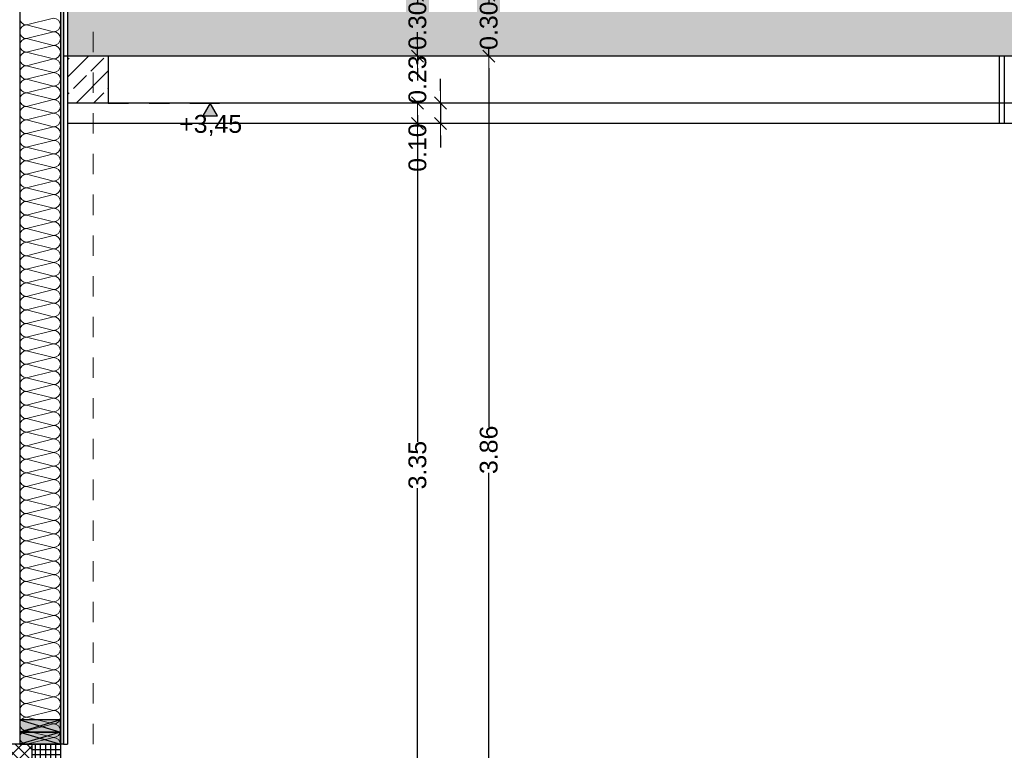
# Model space of a CAD drawing. Header units: metres. Extents: x -27.8 to 39.4, y -22.2 to 2.8.
# Tile 19 of 80: x -0.4 to 4.5, y -9.9 to -6.3. Entities that reach past the tile are written whole.
import ezdxf

# ---------------------------------------------------------------- set-up
doc = ezdxf.new("R2010")
doc.units = ezdxf.units.M
doc.header["$LTSCALE"] = 0.4
doc.header["$MEASUREMENT"] = 0
doc.linetypes.add('Raster', pattern=[0.2, 0.1, -0.05, 0, -0.05])
doc.linetypes.add('Strichlinie eng', pattern=[0.115, 0.075, -0.04])
doc.layers.get('0').update_dxf_attribs({"color": 8, "lineweight": 9})
doc.layers.get('Defpoints').update_dxf_attribs({"color": 8, "lineweight": 9})
for name, color, linetype in [('Neubau__ GHIW - Perimeterdämmung', 8, 'Continuous'), ('Neubau__ GHIW - Sockel', 8, 'Continuous'), ('Neubau_A-Außenwände', 8, 'Continuous'), ('Neubau_A-Decken', 8, 'Continuous'), ('Neubau_A-STB Wände', 8, 'Continuous'), ('Neubau_A-TB Wände', 8, 'Continuous'), ('Neubau_A-Unterzug', 30, 'Continuous'), ('Neubau_B-abgehängte Decke', 8, 'Continuous'), ('Neubau_R-Konstruktionsraster gross', 33, 'Continuous'), ('Neubau_S-Ausbesserung 2D_3D', 8, 'Continuous'), ('Neubau_T-Bemaßung', 8, 'Continuous')]:
    doc.layers.add(name, color=color, linetype=linetype)
doc.styles.add('ERSTELLTER_STIL_2', font='arial.ttf')
doc.dimstyles.new('ERSTELLTER_STIL__1', dxfattribs={"dimtxt": 0.0875, "dimasz": 0.059375, "dimexe": 0.18, "dimexo": 0.0625, "dimgap": 0, "dimtad": 1, "dimzin": 0, "dimdsep": 46, "dimtxsty": 'ERSTELLTER_STIL_2', "dimblk": 'ARROWHEAD_6', "dimblk1": 'ARROWHEAD_6', "dimblk2": 'ARROWHEAD_6', "dimcen": 0.09, "dimclrd": 7, "dimclre": 7, "dimclrt": 7, "dimazin": 0, "dimtfac": 1, "dimtdec": 4, "dimtmove": 0, "dimatfit": 3, "dimfxl": 1, "dimtolj": 1, "dimtzin": 0, "dimarcsym": 0})
pattern_1 = [(45, (388.31789, -10.175), (-0.084852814, 0.084852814), []), (45, (388.27546, -10.13257), (-0.084852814, 0.084852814), [0.09, -0.03])]

# ---------------------------------------------------------------- blocks, each defined once
blk = doc.blocks.new('*X355', base_point=(4591.5834, -0.0469))
at = {"layer": 'Neubau_A-Außenwände', "color": 8, "linetype": 'Continuous', "lineweight": 9}
for p, q in [((4203.0722, 2.7531), (4202.9388, 2.7198)), ((4203.0722, 2.6865), (4202.9388, 2.7198)), ((4203.0722, 2.6865), (4202.9388, 2.6531)), ((4203.0722, 2.6198), (4202.9388, 2.6531)), ((4203.0722, 2.6198), (4202.9388, 2.5865)), ((4203.0722, 2.5531), (4202.9388, 2.5865)), ((4203.0722, 2.5531), (4202.9388, 2.5198)), ((4203.0722, 2.4865), (4202.9388, 2.5198)), ((4203.0722, 2.4865), (4202.9388, 2.4531)), ((4203.0722, 2.4198), (4202.9388, 2.4531)), ((4203.0722, 2.4198), (4202.9388, 2.3865)), ((4203.0722, 2.3531), (4202.9388, 2.3865)), ((4203.0722, 2.3531), (4202.9388, 2.3198)), ((4203.0722, 2.2865), (4202.9388, 2.3198)), ((4203.0722, 2.2865), (4202.9388, 2.2531)), ((4203.0722, 2.2198), (4202.9388, 2.2531)), ((4203.0722, 2.2198), (4202.9388, 2.1865)), ((4203.0722, 2.1531), (4202.9388, 2.1865)), ((4203.0722, 2.1531), (4202.9388, 2.1198)), ((4203.0722, 2.0865), (4202.9388, 2.1198)), ((4203.0722, 2.0865), (4202.9388, 2.0531)), ((4203.0722, 2.0198), (4202.9388, 2.0531)), ((4203.0722, 2.0198), (4202.9388, 1.9865)), ((4203.0722, 1.9531), (4202.9388, 1.9865)), ((4203.0722, 1.9531), (4202.9388, 1.9198)), ((4203.0722, 1.8865), (4202.9388, 1.9198)), ((4203.0722, 1.8865), (4202.9388, 1.8531)), ((4203.0722, 1.8198), (4202.9388, 1.8531)), ((4203.0722, 1.8198), (4202.9388, 1.7865)), ((4203.0722, 1.7531), (4202.9388, 1.7865)), ((4203.0722, 1.7531), (4202.9388, 1.7198)), ((4203.0722, 1.6865), (4202.9388, 1.7198)), ((4203.0722, 1.6865), (4202.9388, 1.6531)), ((4203.0722, 1.6198), (4202.9388, 1.6531)), ((4203.0722, 1.6198), (4202.9388, 1.5865)), ((4203.0722, 1.5531), (4202.9388, 1.5865)), ((4203.0722, 1.5531), (4202.9388, 1.5198)), ((4203.0722, 1.4865), (4202.9388, 1.5198)), ((4203.0722, 1.4865), (4202.9388, 1.4531)), ((4203.0722, 1.4198), (4202.9388, 1.4531)), ((4203.0722, 1.4198), (4202.9388, 1.3865)), ((4203.0722, 1.3531), (4202.9388, 1.3865)), ((4203.0722, 1.3531), (4202.9388, 1.3198)), ((4203.0722, 1.2865), (4202.9388, 1.3198)), ((4203.0722, 1.2865), (4202.9388, 1.2531)), ((4203.0722, 1.2198), (4202.9388, 1.2531)), ((4203.0722, 1.2198), (4202.9388, 1.1865)), ((4203.0722, 1.1531), (4202.9388, 1.1865)), ((4203.0722, 1.1531), (4202.9388, 1.1198)), ((4203.0722, 1.0865), (4202.9388, 1.1198)), ((4203.0722, 1.0865), (4202.9388, 1.0531)), ((4203.0722, 1.0198), (4202.9388, 1.0531)), ((4203.0722, 1.0198), (4202.9388, 0.9865)), ((4203.0722, 0.9531), (4202.9388, 0.9865)), ((4203.0722, 0.9531), (4202.9388, 0.9198)), ((4203.0722, 0.8865), (4202.9388, 0.9198)), ((4203.0722, 0.8865), (4202.9388, 0.8531)), ((4203.0722, 0.8198), (4202.9388, 0.8531)), ((4203.0722, 0.8198), (4202.9388, 0.7865)), ((4203.0722, 0.7531), (4202.9388, 0.7865)), ((4203.0722, 0.7531), (4202.9388, 0.7198)), ((4203.0722, 0.6865), (4202.9388, 0.7198)), ((4203.0722, 0.6865), (4202.9388, 0.6531)), ((4203.0722, 0.6198), (4202.9388, 0.6531)), ((4203.0722, 0.6198), (4202.9388, 0.5865)), ((4203.0722, 0.5531), (4202.9388, 0.5865)), ((4203.0722, 0.5531), (4202.9388, 0.5198)), ((4203.0722, 0.4865), (4202.9388, 0.5198)), ((4203.0722, 0.4865), (4202.9388, 0.4531)), ((4203.0722, 0.4198), (4202.9388, 0.4531)), ((4203.0722, 0.4198), (4202.9388, 0.3865)), ((4203.0722, 0.3531), (4202.9388, 0.3865)), ((4203.0722, 0.3531), (4202.9388, 0.3198)), ((4203.0722, 0.2865), (4202.9388, 0.3198)), ((4203.0722, 0.2865), (4202.9388, 0.2531))]:
    blk.add_line(p, q, dxfattribs=at)
for centre, start, end in [((4202.9388, 2.7531), 180, 270), ((4202.9388, 2.6865), 90, 180), ((4203.0722, 2.7198), 0, 90), ((4203.0722, 2.7198), 270, 0), ((4202.9388, 2.6865), 180, 270), ((4203.0722, 2.6531), 0, 90), ((4202.9388, 2.6198), 90, 180), ((4202.9388, 2.6198), 180, 270), ((4203.0722, 2.6531), 270, 0), ((4203.0722, 2.5865), 0, 90), ((4202.9388, 2.5531), 90, 180), ((4203.0722, 2.5865), 270, 0), ((4202.9388, 2.5531), 180, 270), ((4202.9388, 2.4865), 90, 180), ((4203.0722, 2.5198), 0, 90), ((4203.0722, 2.5198), 270, 0), ((4202.9388, 2.4865), 180, 270), ((4203.0722, 2.4531), 0, 90), ((4202.9388, 2.4198), 90, 180), ((4202.9388, 2.4198), 180, 270), ((4203.0722, 2.4531), 270, 0), ((4203.0722, 2.3865), 0, 90), ((4202.9388, 2.3531), 90, 180), ((4203.0722, 2.3865), 270, 0), ((4202.9388, 2.3531), 180, 270), ((4203.0722, 2.3198), 0, 90), ((4202.9388, 2.2865), 90, 180), ((4202.9388, 2.2865), 180, 270), ((4203.0722, 2.3198), 270, 0), ((4203.0722, 2.2531), 0, 90), ((4202.9388, 2.2198), 90, 180), ((4203.0722, 2.2531), 270, 0), ((4202.9388, 2.2198), 180, 270), ((4202.9388, 2.1531), 90, 180), ((4203.0722, 2.1865), 0, 90), ((4203.0722, 2.1865), 270, 0), ((4202.9388, 2.1531), 180, 270), ((4203.0722, 2.1198), 0, 90), ((4202.9388, 2.0865), 90, 180), ((4202.9388, 2.0865), 180, 270), ((4203.0722, 2.1198), 270, 0), ((4203.0722, 2.0531), 0, 90), ((4202.9388, 2.0198), 90, 180), ((4203.0722, 2.0531), 270, 0), ((4202.9388, 2.0198), 180, 270), ((4202.9388, 1.9531), 90, 180), ((4203.0722, 1.9865), 0, 90), ((4203.0722, 1.9865), 270, 0), ((4202.9388, 1.9531), 180, 270), ((4203.0722, 1.9198), 0, 90), ((4202.9388, 1.8865), 90, 180), ((4202.9388, 1.8865), 180, 270), ((4203.0722, 1.9198), 270, 0), ((4203.0722, 1.8531), 0, 90), ((4202.9388, 1.8198), 90, 180), ((4203.0722, 1.8531), 270, 0), ((4202.9388, 1.8198), 180, 270), ((4203.0722, 1.7865), 0, 90), ((4202.9388, 1.7531), 90, 180), ((4202.9388, 1.7531), 180, 270), ((4203.0722, 1.7865), 270, 0), ((4203.0722, 1.7198), 0, 90), ((4202.9388, 1.6865), 90, 180), ((4203.0722, 1.7198), 270, 0), ((4202.9388, 1.6865), 180, 270), ((4202.9388, 1.6198), 90, 180), ((4203.0722, 1.6531), 0, 90), ((4203.0722, 1.6531), 270, 0), ((4202.9388, 1.6198), 180, 270), ((4203.0722, 1.5865), 0, 90), ((4202.9388, 1.5531), 90, 180), ((4202.9388, 1.5531), 180, 270), ((4203.0722, 1.5865), 270, 0), ((4203.0722, 1.5198), 0, 90), ((4202.9388, 1.4865), 90, 180), ((4203.0722, 1.5198), 270, 0), ((4202.9388, 1.4865), 180, 270), ((4202.9388, 1.4198), 90, 180), ((4203.0722, 1.4531), 0, 90), ((4203.0722, 1.4531), 270, 0), ((4202.9388, 1.4198), 180, 270), ((4203.0722, 1.3865), 0, 90), ((4202.9388, 1.3531), 90, 180), ((4203.0722, 1.3865), 270, 0), ((4202.9388, 1.3531), 180, 270), ((4202.9388, 1.2865), 90, 180), ((4203.0722, 1.3198), 0, 90), ((4203.0722, 1.3198), 270, 0), ((4202.9388, 1.2865), 180, 270), ((4203.0722, 1.2531), 0, 90), ((4202.9388, 1.2198), 90, 180), ((4202.9388, 1.2198), 180, 270), ((4203.0722, 1.2531), 270, 0), ((4203.0722, 1.1865), 0, 90), ((4202.9388, 1.1531), 90, 180), ((4203.0722, 1.1865), 270, 0), ((4202.9388, 1.1531), 180, 270), ((4202.9388, 1.0865), 90, 180), ((4203.0722, 1.1198), 0, 90), ((4203.0722, 1.1198), 270, 0), ((4202.9388, 1.0865), 180, 270), ((4203.0722, 1.0531), 0, 90), ((4202.9388, 1.0198), 90, 180), ((4202.9388, 1.0198), 180, 270), ((4203.0722, 1.0531), 270, 0), ((4203.0722, 0.9865), 0, 90), ((4202.9388, 0.9531), 90, 180), ((4203.0722, 0.9865), 270, 0), ((4202.9388, 0.9531), 180, 270), ((4202.9388, 0.8865), 90, 180), ((4203.0722, 0.9198), 0, 90), ((4203.0722, 0.9198), 270, 0), ((4202.9388, 0.8865), 180, 270), ((4203.0722, 0.8531), 0, 90), ((4202.9388, 0.8198), 90, 180), ((4203.0722, 0.8531), 270, 0), ((4202.9388, 0.8198), 180, 270), ((4202.9388, 0.7531), 90, 180), ((4203.0722, 0.7865), 0, 90), ((4203.0722, 0.7865), 270, 0), ((4202.9388, 0.7531), 180, 270), ((4203.0722, 0.7198), 0, 90), ((4202.9388, 0.6865), 90, 180), ((4202.9388, 0.6865), 180, 270), ((4203.0722, 0.7198), 270, 0), ((4203.0722, 0.6531), 0, 90), ((4202.9388, 0.6198), 90, 180), ((4203.0722, 0.6531), 270, 0), ((4202.9388, 0.6198), 180, 270), ((4202.9388, 0.5531), 90, 180), ((4203.0722, 0.5865), 0, 90), ((4203.0722, 0.5865), 270, 0), ((4202.9388, 0.5531), 180, 270), ((4203.0722, 0.5198), 0, 90), ((4202.9388, 0.4865), 90, 180), ((4202.9388, 0.4865), 180, 270), ((4203.0722, 0.5198), 270, 0), ((4203.0722, 0.4531), 0, 90), ((4202.9388, 0.4198), 90, 180), ((4203.0722, 0.4531), 270, 0), ((4202.9388, 0.4198), 180, 270), ((4203.0722, 0.3865), 0, 90), ((4202.9388, 0.3531), 90, 180), ((4202.9388, 0.3531), 180, 270), ((4203.0722, 0.3865), 270, 0), ((4203.0722, 0.3198), 0, 90), ((4202.9388, 0.2865), 90, 180), ((4203.0722, 0.3198), 270, 0), ((4202.9388, 0.2865), 180, 270), ((4203.0722, 0.2531), 0.0542, 90)]:
    blk.add_arc(centre, 0.0333, start, end, dxfattribs=at)
blk = doc.blocks.new('*X362', base_point=(4591.5834, -0.0469))
at = {"layer": 'Neubau_A-Außenwände', "color": 8, "linetype": 'Continuous', "lineweight": 9}
for p, q in [((4203.0722, 3.8198), (4202.9388, 3.7865)), ((4203.0722, 3.7531), (4202.9388, 3.7865)), ((4203.0722, 3.7531), (4202.9388, 3.7198)), ((4203.0722, 3.6865), (4202.9388, 3.7198)), ((4203.0722, 3.6865), (4202.9388, 3.6531)), ((4203.0722, 3.6198), (4202.9388, 3.6531)), ((4203.0722, 3.6198), (4202.9388, 3.5865)), ((4203.0722, 3.5531), (4202.9388, 3.5865)), ((4203.0722, 3.5531), (4202.9388, 3.5198)), ((4203.0722, 3.4865), (4202.9388, 3.5198)), ((4203.0722, 3.4865), (4202.9388, 3.4531)), ((4203.0722, 3.4198), (4202.9388, 3.4531)), ((4203.0722, 3.4198), (4202.9388, 3.3865)), ((4203.0722, 3.3531), (4202.9388, 3.3865)), ((4203.0722, 3.3531), (4202.9388, 3.3198)), ((4203.0722, 3.2865), (4202.9388, 3.3198)), ((4203.0722, 3.2865), (4202.9388, 3.2531)), ((4203.0722, 3.2198), (4202.9388, 3.2531)), ((4203.0722, 3.2198), (4202.9388, 3.1865)), ((4203.0722, 3.1531), (4202.9388, 3.1865)), ((4203.0722, 3.1531), (4202.9388, 3.1198)), ((4203.0722, 3.0865), (4202.9388, 3.1198)), ((4203.0722, 3.0865), (4202.9388, 3.0531)), ((4203.0722, 3.0198), (4202.9388, 3.0531)), ((4203.0722, 3.0198), (4202.9388, 2.9865)), ((4203.0722, 2.9531), (4202.9388, 2.9865)), ((4203.0722, 2.9531), (4202.9388, 2.9198)), ((4203.0722, 2.8865), (4202.9388, 2.9198)), ((4203.0722, 2.8865), (4202.9388, 2.8531)), ((4203.0722, 2.8198), (4202.9388, 2.8531)), ((4203.0722, 2.8198), (4202.9388, 2.7865)), ((4203.0722, 2.7531), (4202.9388, 2.7865))]:
    blk.add_line(p, q, dxfattribs=at)
for centre, start, end in [((4202.9388, 3.8198), 180, 270), ((4203.0722, 3.7865), 0, 90), ((4202.9388, 3.7531), 90, 180), ((4203.0722, 3.7865), 270, 0), ((4202.9388, 3.7531), 180, 270), ((4203.0722, 3.7198), 0, 90), ((4202.9388, 3.6865), 90, 180), ((4202.9388, 3.6865), 180, 270), ((4203.0722, 3.7198), 270, 0), ((4203.0722, 3.6531), 0, 90), ((4202.9388, 3.6198), 90, 180), ((4203.0722, 3.6531), 270, 0), ((4202.9388, 3.6198), 180, 270), ((4202.9388, 3.5531), 90, 180), ((4203.0722, 3.5865), 0, 90), ((4203.0722, 3.5865), 270, 0), ((4202.9388, 3.5531), 180, 270), ((4203.0722, 3.5198), 0, 90), ((4202.9388, 3.4865), 90, 180), ((4202.9388, 3.4865), 180, 270), ((4203.0722, 3.5198), 270, 0), ((4203.0722, 3.4531), 0, 90), ((4202.9388, 3.4198), 90, 180), ((4203.0722, 3.4531), 270, 0), ((4202.9388, 3.4198), 180, 270), ((4202.9388, 3.3531), 90, 180), ((4203.0722, 3.3865), 0, 90), ((4203.0722, 3.3865), 270, 0), ((4202.9388, 3.3531), 180, 270), ((4203.0722, 3.3198), 0, 90), ((4202.9388, 3.2865), 90, 180), ((4203.0722, 3.3198), 270, 0), ((4202.9388, 3.2865), 180, 270), ((4202.9388, 3.2198), 90, 180), ((4203.0722, 3.2531), 0, 90), ((4203.0722, 3.2531), 270, 0), ((4202.9388, 3.2198), 180, 270), ((4203.0722, 3.1865), 0, 90), ((4202.9388, 3.1531), 90, 180), ((4202.9388, 3.1531), 180, 270), ((4203.0722, 3.1865), 270, 0), ((4203.0722, 3.1198), 0, 90), ((4202.9388, 3.0865), 90, 180), ((4203.0722, 3.1198), 270, 0), ((4202.9388, 3.0865), 180, 270), ((4202.9388, 3.0198), 90, 180), ((4203.0722, 3.0531), 0, 90), ((4203.0722, 3.0531), 270, 0), ((4202.9388, 3.0198), 180, 270), ((4203.0722, 2.9865), 0, 90), ((4202.9388, 2.9531), 90, 180), ((4202.9388, 2.9531), 180, 270), ((4203.0722, 2.9865), 270, 0), ((4203.0722, 2.9198), 0, 90), ((4202.9388, 2.8865), 90, 180), ((4203.0722, 2.9198), 270, 0), ((4202.9388, 2.8865), 180, 270), ((4202.9388, 2.8198), 90, 180), ((4203.0722, 2.8531), 0, 90), ((4203.0722, 2.8531), 270, 0), ((4202.9388, 2.8198), 180, 270), ((4203.0722, 2.7865), 0, 90), ((4202.9388, 2.7531), 90, 180), ((4203.0722, 2.7865), 270, 0)]:
    blk.add_arc(centre, 0.0333, start, end, dxfattribs=at)
blk = doc.blocks.new('ARROWHEAD_6')
at = {"color": 0, "linetype": 'Continuous', "lineweight": 0}
for p, q in [((0, 0), (-1, 0)), ((-0.5, -0.5), (0.5, 0.5))]:
    blk.add_line(p, q, dxfattribs=at)
blk = doc.blocks.new('*D398')
at = {"layer": 'Defpoints', "color": 0, "linetype": 'Continuous', "transparency": 16777216}
for p in [(11.5331, -6.495), (23.73, -6.495), (-0.3, -10.355)]:
    blk.add_point(p, dxfattribs=at)
at = {"layer": 'Neubau_T-Bemaßung', "linetype": 'Continuous', "lineweight": -2, "transparency": 16777216}
for p, q in [((23.6675, -6.495), (11.3531, -6.495)), ((11.5331, -6.5544), (11.5331, -8.3149)), ((11.5331, -10.2956), (11.5331, -8.5421)), ((-0.2375, -10.355), (11.7131, -10.355))]:
    blk.add_line(p, q, dxfattribs=at)
at = {"layer": 'Neubau_T-Bemaßung', "linetype": 'Continuous', "lineweight": -2, "transparency": 16777216, "xscale": 0.059375, "yscale": 0.059375, "zscale": 0.059375}
for p, rotation in [((11.5331, -6.495), 90), ((11.5331, -10.355), 270)]:
    blk.add_blockref('ARROWHEAD_6', p, dxfattribs=dict(at, rotation=rotation))
at = {"layer": 'Neubau_T-Bemaßung', "linetype": 'Continuous', "transparency": 16777216, "insert": (11.5331, -8.4285), "char_height": 0.0875, "attachment_point": 5, "rotation": 90, "style": 'ERSTELLTER_STIL_2'}
blk.add_mtext('\\A1;3.86', dxfattribs=at)
blk = doc.blocks.new('*D406')
at = {"layer": 'Defpoints', "color": 0, "linetype": 'Continuous', "transparency": 16777216}
for p in [(1.5934, -6.825), (7.9525, -6.825), (33.092, -10.175)]:
    blk.add_point(p, dxfattribs=at)
at = {"layer": 'Neubau_T-Bemaßung', "linetype": 'Continuous', "lineweight": -2, "transparency": 16777216}
for p, q in [((7.89, -6.825), (1.4134, -6.825)), ((1.5934, -6.8844), (1.5934, -8.3896)), ((1.5934, -10.1156), (1.5934, -8.6174)), ((33.0295, -10.175), (1.4134, -10.175))]:
    blk.add_line(p, q, dxfattribs=at)
at = {"layer": 'Neubau_T-Bemaßung', "linetype": 'Continuous', "lineweight": -2, "transparency": 16777216, "xscale": 0.059375, "yscale": 0.059375, "zscale": 0.059375}
for p, rotation in [((1.5934, -6.825), 90), ((1.5934, -10.175), 270)]:
    blk.add_blockref('ARROWHEAD_6', p, dxfattribs=dict(at, rotation=rotation))
at = {"layer": 'Neubau_T-Bemaßung', "linetype": 'Continuous', "transparency": 16777216, "insert": (1.5934, -8.5035), "char_height": 0.0875, "attachment_point": 5, "rotation": 90, "style": 'ERSTELLTER_STIL_2'}
blk.add_mtext('\\A1;3.35', dxfattribs=at)
blk = doc.blocks.new('*D407')
at = {"layer": 'Defpoints', "color": 0, "linetype": 'Continuous', "transparency": 16777216}
for p in [(1.7069, -6.725), (7.9525, -6.725), (7.9525, -6.825)]:
    blk.add_point(p, dxfattribs=at)
at = {"layer": 'Neubau_T-Bemaßung', "linetype": 'Continuous', "lineweight": -2, "transparency": 16777216}
for p, q in [((1.7069, -6.6656), (1.7069, -6.6063)), ((7.89, -6.725), (1.5269, -6.725)), ((1.7069, -6.725), (1.7069, -6.825)), ((7.89, -6.825), (1.5269, -6.825)), ((1.7069, -6.8844), (1.7069, -6.9438))]:
    blk.add_line(p, q, dxfattribs=at)
at = {"layer": 'Neubau_T-Bemaßung', "linetype": 'Continuous', "lineweight": -2, "transparency": 16777216, "xscale": 0.059375, "yscale": 0.059375, "zscale": 0.059375}
for p, rotation in [((1.7069, -6.725), 270), ((1.7069, -6.825), 90)]:
    blk.add_blockref('ARROWHEAD_6', p, dxfattribs=dict(at, rotation=rotation))
at = {"layer": 'Neubau_T-Bemaßung', "linetype": 'Continuous', "transparency": 16777216, "insert": (1.5934, -6.9438), "char_height": 0.0875, "attachment_point": 5, "rotation": 90, "style": 'ERSTELLTER_STIL_2'}
blk.add_mtext('\\A1;0.10', dxfattribs=at)
blk = doc.blocks.new('*D408')
at = {"layer": 'Defpoints', "color": 0, "linetype": 'Continuous', "transparency": 16777216}
for p in [(1.5934, -6.495), (23.73, -6.495), (7.9525, -6.725)]:
    blk.add_point(p, dxfattribs=at)
at = {"layer": 'Neubau_T-Bemaßung', "linetype": 'Continuous', "lineweight": -2, "transparency": 16777216}
for p, q in [((1.5934, -6.4356), (1.5934, -6.3763)), ((23.6675, -6.495), (1.4134, -6.495)), ((1.5934, -6.495), (1.5934, -6.4965)), ((7.89, -6.725), (1.4134, -6.725)), ((1.5934, -6.725), (1.5934, -6.7238)), ((1.5934, -6.7844), (1.5934, -6.8438))]:
    blk.add_line(p, q, dxfattribs=at)
at = {"layer": 'Neubau_T-Bemaßung', "linetype": 'Continuous', "lineweight": -2, "transparency": 16777216, "xscale": 0.059375, "yscale": 0.059375, "zscale": 0.059375}
for p, rotation in [((1.5934, -6.495), 270), ((1.5934, -6.725), 90)]:
    blk.add_blockref('ARROWHEAD_6', p, dxfattribs=dict(at, rotation=rotation))
at = {"layer": 'Neubau_T-Bemaßung', "linetype": 'Continuous', "transparency": 16777216, "insert": (1.5934, -6.6101), "char_height": 0.0875, "attachment_point": 5, "rotation": 90, "style": 'ERSTELLTER_STIL_2'}
blk.add_mtext('\\A1;0.23', dxfattribs=at)
blk = doc.blocks.new('*D409')
at = {"layer": 'Defpoints', "color": 0, "linetype": 'Continuous', "transparency": 16777216}
for p in [(1.5934, -6.195), (23.73, -6.195), (23.73, -6.495)]:
    blk.add_point(p, dxfattribs=at)
at = {"layer": 'Neubau_T-Bemaßung', "linetype": 'Continuous', "lineweight": -2, "transparency": 16777216}
for p, q in [((1.5934, -6.1356), (1.5934, -6.0763)), ((23.6675, -6.195), (1.4134, -6.195)), ((1.5934, -6.195), (1.5934, -6.2317)), ((1.5934, -6.495), (1.5934, -6.4586)), ((23.6675, -6.495), (1.4134, -6.495)), ((1.5934, -6.5544), (1.5934, -6.6138))]:
    blk.add_line(p, q, dxfattribs=at)
at = {"layer": 'Neubau_T-Bemaßung', "linetype": 'Continuous', "lineweight": -2, "transparency": 16777216, "xscale": 0.059375, "yscale": 0.059375, "zscale": 0.059375}
for p, rotation in [((1.5934, -6.195), 270), ((1.5934, -6.495), 90)]:
    blk.add_blockref('ARROWHEAD_6', p, dxfattribs=dict(at, rotation=rotation))
at = {"layer": 'Neubau_T-Bemaßung', "linetype": 'Continuous', "transparency": 16777216, "insert": (1.5934, -6.3451), "char_height": 0.0875, "attachment_point": 5, "rotation": 90, "style": 'ERSTELLTER_STIL_2'}
blk.add_mtext('\\A1;0.30', dxfattribs=at)
blk = doc.blocks.new('*D418')
at = {"layer": 'Defpoints', "color": 0, "linetype": 'Continuous', "transparency": 16777216}
for p in [(1.9434, -6.495), (23.73, -6.495), (-0.3, -10.355)]:
    blk.add_point(p, dxfattribs=at)
at = {"layer": 'Neubau_T-Bemaßung', "linetype": 'Continuous', "lineweight": -2, "transparency": 16777216}
for p, q in [((23.6675, -6.495), (1.7634, -6.495)), ((1.9434, -6.5544), (1.9434, -8.3149)), ((1.9434, -10.2956), (1.9434, -8.5421)), ((-0.2375, -10.355), (2.1234, -10.355))]:
    blk.add_line(p, q, dxfattribs=at)
at = {"layer": 'Neubau_T-Bemaßung', "linetype": 'Continuous', "lineweight": -2, "transparency": 16777216, "xscale": 0.059375, "yscale": 0.059375, "zscale": 0.059375}
for p, rotation in [((1.9434, -6.495), 90), ((1.9434, -10.355), 270)]:
    blk.add_blockref('ARROWHEAD_6', p, dxfattribs=dict(at, rotation=rotation))
at = {"layer": 'Neubau_T-Bemaßung', "linetype": 'Continuous', "transparency": 16777216, "insert": (1.9434, -8.4285), "char_height": 0.0875, "attachment_point": 5, "rotation": 90, "style": 'ERSTELLTER_STIL_2'}
blk.add_mtext('\\A1;3.86', dxfattribs=at)
blk = doc.blocks.new('*D419')
at = {"layer": 'Defpoints', "color": 0, "linetype": 'Continuous', "transparency": 16777216}
for p in [(1.9434, -6.195), (23.73, -6.195), (23.73, -6.495)]:
    blk.add_point(p, dxfattribs=at)
at = {"layer": 'Neubau_T-Bemaßung', "linetype": 'Continuous', "lineweight": -2, "transparency": 16777216}
for p, q in [((1.9434, -6.1356), (1.9434, -6.0763)), ((23.6675, -6.195), (1.7634, -6.195)), ((1.9434, -6.195), (1.9434, -6.2317)), ((1.9434, -6.495), (1.9434, -6.4586)), ((23.6675, -6.495), (1.7634, -6.495)), ((1.9434, -6.5544), (1.9434, -6.6138))]:
    blk.add_line(p, q, dxfattribs=at)
at = {"layer": 'Neubau_T-Bemaßung', "linetype": 'Continuous', "lineweight": -2, "transparency": 16777216, "xscale": 0.059375, "yscale": 0.059375, "zscale": 0.059375}
for p, rotation in [((1.9434, -6.195), 270), ((1.9434, -6.495), 90)]:
    blk.add_blockref('ARROWHEAD_6', p, dxfattribs=dict(at, rotation=rotation))
at = {"layer": 'Neubau_T-Bemaßung', "linetype": 'Continuous', "transparency": 16777216, "insert": (1.9434, -6.3451), "char_height": 0.0875, "attachment_point": 5, "rotation": 90, "style": 'ERSTELLTER_STIL_2'}
blk.add_mtext('\\A1;0.30', dxfattribs=at)

msp = doc.modelspace()

# ---------------------------------------------------------------- hatches: boundary and pattern name
at = {"layer": 'Neubau__ GHIW - Perimeterdämmung', "linetype": 'Continuous'}
h = msp.add_hatch(dxfattribs=at)
h.set_pattern_fill('DÄMMUNG__HART_1_0001', color=256, style=0, pattern_type=2)
h.set_pattern_definition([(135, (388.31789, -10.175), (0.0282842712, 0.0282842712), []), (225, (388.31789, -10.175), (-0.0282842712, 0.0282842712), [])])
h.paths.add_polyline_path([(-0.44, -10.355), (-0.44, -11.475), (-0.3, -11.475), (-0.3, -9.875), (-0.44, -9.875)])
at = {"layer": 'Neubau__ GHIW - Sockel', "linetype": 'Continuous'}
h = msp.add_hatch(dxfattribs=at)
h.set_pattern_fill('BETON__FERTIGTEIL_TRÄGER_1D', color=256, style=0, pattern_type=2)
h.set_pattern_definition([(0, (388.31789, -10.175), (0, 0.025), []), (90, (388.31789, -10.175), (-0.025, 0), [])])
h.paths.add_polyline_path([(-0.3, -10.355), (-0.16, -10.355), (-0.16, -9.875), (-0.3, -9.875)])
at = {"layer": 'Neubau_A-Außenwände', "linetype": 'Continuous'}
for points in [[(-0.16, -7.375), (-0.145, -7.375), (-0.145, -1.665), (-0.16, -1.665)], [(-0.16, -9.875), (-0.145, -9.875), (-0.145, -7.375), (-0.16, -7.375)]]:
    msp.add_hatch(color=256, dxfattribs=at).paths.add_polyline_path(points)
at = {"layer": 'Neubau_A-Decken', "linetype": 'Continuous'}
h = msp.add_hatch(dxfattribs=at)
h.set_pattern_fill('BETON__STAHLBETON_0001', color=256, style=0, pattern_type=2)
h.set_pattern_definition(pattern_1)
h.paths.add_polyline_path([(-0.125, -6.495), (16.28, -6.495), (16.28, -6.195), (-0.125, -6.195)])
at = {"layer": 'Neubau_A-Unterzug', "linetype": 'Continuous'}
h = msp.add_hatch(dxfattribs=at)
h.set_pattern_fill('BETON__STAHLBETON_0001', color=256, style=0, pattern_type=2)
h.set_pattern_definition(pattern_1)
h.paths.add_polyline_path([(0.075, -6.725), (0.075, -6.495), (-0.125, -6.495), (-0.125, -6.725)])
at = {"layer": 'Neubau_S-Ausbesserung 2D_3D', "linetype": 'Continuous'}
for points in [[(-0.16, -9.755), (-0.36, -9.755), (-0.36, -9.815), (-0.16, -9.815)], [(-0.16, -9.815), (-0.36, -9.815), (-0.36, -9.875), (-0.16, -9.875)]]:
    msp.add_hatch(color=256, dxfattribs=at).paths.add_polyline_path(points)
at = {"layer": 'Neubau_T-Bemaßung', "linetype": 'Continuous'}
msp.add_hatch(color=256, dxfattribs=at).paths.add_polyline_path([(0.575, -6.725), (0.5387, -6.7875), (0.6112, -6.7875)])

# ---------------------------------------------------------------- linework, layer by layer
at = {"layer": 'Neubau__ GHIW - Perimeterdämmung', "linetype": 'Continuous', "flags": 128}
for points in [[(-0.3, -9.875), (-0.36, -9.875), (-0.38, -9.875), (-0.44, -9.875)], [(-0.3, -9.875), (-0.3, -10.355), (-0.3, -10.655), (-0.3, -11.475)]]:
    msp.add_lwpolyline(points, dxfattribs=at)
at = {"layer": 'Neubau__ GHIW - Sockel', "linetype": 'Continuous'}
for p, q in [((-0.16, -9.875), (-0.3, -9.875)), ((-0.16, -9.875), (-0.16, -10.175)), ((-0.145, -9.875), (-0.125, -9.875))]:
    msp.add_line(p, q, dxfattribs=at)
at = {"layer": 'Neubau_A-Außenwände', "linetype": 'Continuous'}
for p, q in [((-0.36, -1.665), (-0.36, -7.375)), ((-0.16, -1.665), (-0.16, -7.375)), ((-0.145, -1.665), (-0.145, -7.375)), ((-0.125, -6.495), (-0.145, -6.495)), ((-0.36, -7.375), (-0.36, -9.875)), ((-0.16, -7.375), (-0.16, -9.875)), ((-0.145, -7.375), (-0.145, -9.875)), ((-0.145, -9.875), (-0.16, -9.875))]:
    msp.add_line(p, q, dxfattribs=at)
at = {"layer": 'Neubau_A-Decken', "linetype": 'Continuous'}
for p, q in [((-0.125, -6.195), (-0.125, -6.495)), ((0.075, -6.495), (-0.125, -6.495)), ((4.45, -6.495), (0.075, -6.495))]:
    msp.add_line(p, q, dxfattribs=at)
at = {"layer": 'Neubau_A-Decken', "linetype": 'Continuous', "flags": 128}
msp.add_lwpolyline([(4.6, -6.495), (4.5875, -6.495), (4.575, -6.495), (4.475, -6.495), (4.4625, -6.495), (4.45, -6.495)], dxfattribs=at)
at = {"layer": 'Neubau_A-STB Wände', "linetype": 'Continuous'}
msp.add_line((-0.125, -6.825), (-0.125, -9.875), dxfattribs=at)
at = {"layer": 'Neubau_A-TB Wände', "linetype": 'Continuous'}
for p, q in [((4.45, -6.495), (4.45, -6.725)), ((4.475, -6.495), (4.475, -6.825)), ((4.45, -6.725), (4.45, -6.825))]:
    msp.add_line(p, q, dxfattribs=at)
at = {"layer": 'Neubau_A-TB Wände', "linetype": 'Continuous', "flags": 128}
msp.add_lwpolyline([(4.6, -6.825), (4.5999, -6.825), (4.5875, -6.825), (4.575, -6.825), (4.5301, -6.825), (4.53, -6.825), (4.475, -6.825), (4.4625, -6.825), (4.45, -6.825)], dxfattribs=at)
at = {"layer": 'Neubau_A-Unterzug', "linetype": 'Continuous'}
for p, q in [((-0.125, -6.495), (-0.125, -6.725)), ((0.075, -6.495), (0.075, -6.725))]:
    msp.add_line(p, q, dxfattribs=at)
at = {"layer": 'Neubau_B-abgehängte Decke', "linetype": 'Continuous'}
for p, q in [((-0.125, -6.725), (-0.125, -6.825)), ((0.075, -6.725), (-0.125, -6.725)), ((4.45, -6.725), (0.075, -6.725)), ((4.45, -6.825), (-0.125, -6.825))]:
    msp.add_line(p, q, dxfattribs=at)
at = {"layer": 'Neubau_R-Konstruktionsraster gross', "linetype": 'Raster', "lineweight": 9}
msp.add_line((0, -1.175), (0, -15.175), dxfattribs=at)
at = {"layer": 'Neubau_S-Ausbesserung 2D_3D', "linetype": 'Continuous'}
for p, q in [((-0.16, -9.755), (-0.36, -9.815)), ((-0.36, -9.755), (-0.16, -9.815)), ((-0.16, -9.815), (-0.36, -9.875)), ((-0.36, -9.815), (-0.16, -9.875))]:
    msp.add_line(p, q, dxfattribs=at)
at = {"layer": 'Neubau_S-Ausbesserung 2D_3D', "linetype": 'Continuous', "flags": 128}
for points in [[(-0.16, -9.755), (-0.36, -9.755), (-0.36, -9.815), (-0.16, -9.815)], [(-0.16, -9.815), (-0.36, -9.815), (-0.36, -9.875), (-0.16, -9.875)]]:
    msp.add_lwpolyline(points, close=True, dxfattribs=at)
at = {"layer": 'Neubau_T-Bemaßung', "linetype": 'Strichlinie eng'}
msp.add_line((0.075, -6.725), (0.575, -6.725), dxfattribs=at)
at = {"layer": 'Neubau_T-Bemaßung', "linetype": 'Continuous'}
for p, q in [((0.575, -6.725), (0.5281, -6.725)), ((0.575, -6.725), (0.5387, -6.7875)), ((0.575, -6.725), (0.6219, -6.725)), ((0.6112, -6.7875), (0.575, -6.725)), ((0.5387, -6.7875), (0.6112, -6.7875))]:
    msp.add_line(p, q, dxfattribs=at)

# ---------------------------------------------------------------- block references
at = {"layer": 'Neubau_A-Außenwände'}
for name in ['*X362', '*X355']:
    msp.add_blockref(name, (388.3179, -10.175), dxfattribs=at)

# ---------------------------------------------------------------- texts
at = {"layer": 'Neubau_T-Bemaßung', "insert": (0.4232, -6.8875), "char_height": 0.0875, "attachment_point": 7, "style": 'ERSTELLTER_STIL_2'}
msp.add_mtext('\\A1;+3,45', dxfattribs=at)

# ---------------------------------------------------------------- dimensions: what is measured, and where the dimension line sits
at = {"layer": 'Neubau_T-Bemaßung', "linetype": 'Continuous'}
for base, p1, p2, picture, middle in [((1.5934, -6.195), (23.73, -6.495), (23.73, -6.195), '*D409', (1.5934, -6.3451)), ((1.9434, -6.195), (23.73, -6.495), (23.73, -6.195), '*D419', (1.9434, -6.3451)), ((1.5934, -6.495), (7.9525, -6.725), (23.73, -6.495), '*D408', (1.5934, -6.6101)), ((11.5331, -6.495), (-0.3, -10.355), (23.73, -6.495), '*D398', (11.5331, -8.4285)), ((1.9434, -6.495), (-0.3, -10.355), (23.73, -6.495), '*D418', (1.9434, -8.4285)), ((1.7069, -6.725), (7.9525, -6.825), (7.9525, -6.725), '*D407', (1.5934, -6.9438)), ((1.5934, -6.825), (33.092, -10.175), (7.9525, -6.825), '*D406', (1.5934, -8.5035))]:
    dim = msp.add_linear_dim(base=base, p1=p1, p2=p2, angle=90, dimstyle='ERSTELLTER_STIL__1', override={"dimclrd": 256, "dimclre": 256, "dimclrt": 256}, dxfattribs=at)
    dim.commit()
    dim.dimension.update_dxf_attribs({"geometry": picture, "text_midpoint": middle, "dimtype": 160, "text_rotation": 90})

doc.saveas('drawing.dxf')
